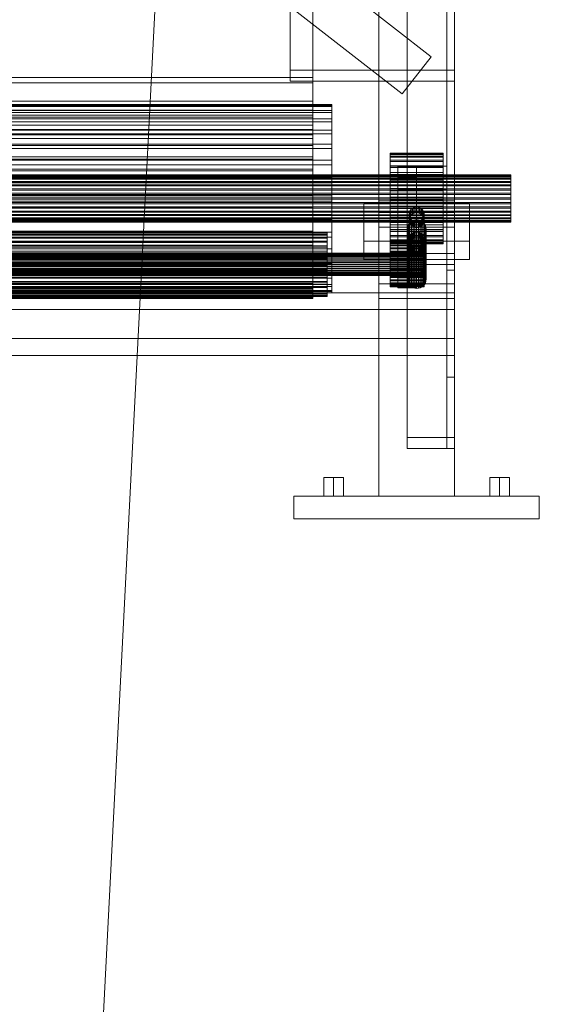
# Model space of a CAD drawing. Header units: millimetres. Extents: x -3490 to 61924, y -72580 to 6847.
# Tile 14 of 256: x -2685 to -2406, y -36258 to -35735. Entities that reach past the tile are written whole.
import ezdxf

# ---------------------------------------------------------------- set-up
doc = ezdxf.new("R2010")
doc.units = ezdxf.units.MM
doc.layers.add('COTAS_P', color=1, linetype='Continuous', lineweight=0)
doc.layers.add('frontal_C10', color=7, linetype='Continuous', lineweight=0)
doc.dimstyles.new('R19_100', dxfattribs={"dimtxt": 250, "dimasz": 150, "dimexe": 150, "dimexo": 80, "dimgap": 100, "dimtad": 1, "dimtih": 1, "dimtoh": 1, "dimdsep": 46, "dimcen": 0.09, "dimadec": 0, "dimazin": 0, "dimtfac": 1, "dimtdec": 4, "dimtofl": 0, "dimtmove": 0, "dimatfit": 3, "dimfxl": 1, "dimtolj": 1, "dimtzin": 0, "dimarcsym": 0})

# ---------------------------------------------------------------- blocks, each defined once
blk = doc.blocks.new('DIM_R29_54')
at = {"layer": 'COTAS_P'}
for p, q in [((-2600, -35460), (-2645.93, -36358.83)), ((140, -35600), (94.07, -36498.83)), ((-2645.93, -36358.83), (-2493.82, -36321.54)), ((94.07, -36498.83), (-2645.93, -36358.83)), ((-2645.93, -36358.83), (-2498.42, -36411.42)), ((94.07, -36498.83), (-53.43, -36446.23)), ((94.07, -36498.83), (-58.03, -36536.11))]:
    blk.add_line(p, q, dxfattribs=at)
blk.add_text('2743.57 P', height=250, rotation=177.075, dxfattribs=at).set_placement((-1281.03, -36528.7))

msp = doc.modelspace()

# ---------------------------------------------------------------- linework, layer by layer
at = {"layer": 'frontal_C10'}
for p, q in [((-2530, -35778.326), (-2530, -33708.326)), ((-2530, -33711.251), (-2530, -35781.251)), ((-2530, -35765.692), (-2530, -33726.81)), ((-2530, -33729.735), (-2530, -35768.617)), ((-2542, -33736.403), (-2542, -35761.949)), ((-2459, -35761.949), (-2459, -33736.403)), ((-2542, -35767.799), (-2542, -33742.253)), ((-2459, -33742.253), (-2459, -35767.799)), ((-2480, -33758.091), (-2480, -35859.209)), ((-2455, -35859.209), (-2455, -33758.091)), ((-2480, -35865.059), (-2480, -33763.941)), ((-2455, -33763.941), (-2455, -35865.059)), ((-2459, -33766.866), (-2459, -35867.984)), ((-2455, -35867.984), (-2455, -33766.866)), ((-2530, -35878.749), (-2530, -33808.749)), ((-2530, -33811.674), (-2530, -35881.674)), ((-2480, -33855.589), (-2480, -35956.707)), ((-2455, -35956.707), (-2455, -33855.589)), ((-2480, -35962.557), (-2480, -33861.439)), ((-2459, -35962.557), (-2459, -33861.439)), ((-2455, -33861.439), (-2455, -35962.557)), ((-2495, -34016.915), (-2495, -35988)), ((-2455, -35988), (-2455, -34016.915)), ((-2495, -35988), (-2495, -34026.034)), ((-2455, -35988), (-2455, -34026.034)), ((-2495, -34742.176), (-2495, -35988)), ((-2455, -35988), (-2455, -34742.176)), ((-2495, -35988), (-2495, -34751.295)), ((-2455, -35988), (-2455, -34751.295)), ((-2495, -35320.08), (-2495, -35988)), ((-2455, -35988), (-2455, -35320.08)), ((-2495, -35988), (-2495, -35329.199)), ((-2455, -35988), (-2455, -35329.199)), ((-2467.309, -35754.786), (-2877.309, -35434.786)), ((-2482.691, -35774.494), (-2892.691, -35454.494)), ((-2480, -35495.668), (-2480, -35761.949)), ((-2459, -35495.668), (-2459, -35761.949)), ((-2455, -35761.949), (-2455, -35495.668)), ((-2480, -35767.799), (-2480, -35501.518)), ((-2455, -35501.518), (-2455, -35767.799)), ((-2459, -35924.771), (-2459, -35658.491)), ((-2455, -35658.491), (-2455, -35924.771)), ((-2467.309, -35754.786), (-2482.691, -35774.494)), ((-2542, -35761.949), (-2459, -35761.949)), ((-2542, -35767.799), (-2542, -35761.949)), ((-2480, -35761.949), (-2455, -35761.949)), ((-2480, -35767.799), (-2480, -35761.949)), ((-2459, -35761.949), (-2455, -35761.949)), ((-2459, -35924.771), (-2459, -35761.949)), ((-2459, -35761.949), (-2459, -35767.799)), ((-2455, -35761.949), (-2455, -35924.771)), ((-2455, -35761.949), (-2455, -35767.799)), ((-2830, -35765.692), (-2530, -35765.692)), ((-2530, -35768.617), (-2830, -35768.617)), ((-2459, -35767.799), (-2542, -35767.799)), ((-2530, -35765.692), (-2530, -35768.617)), ((-2455, -35767.799), (-2480, -35767.799)), ((-2520, -35780.019), (-2840, -35780.019)), ((-2520, -35780.709), (-2840, -35780.709)), ((-2830, -35778.326), (-2530, -35778.326)), ((-2530, -35780.306), (-2830, -35780.306)), ((-2530, -35778.326), (-2530, -35781.251)), ((-2530, -35780.306), (-2530, -35778.326)), ((-2530, -35783.118), (-2530, -35780.306)), ((-2530, -35783.136), (-2530, -35780.306)), ((-2520, -35781.251), (-2520, -35780.019)), ((-2520, -35780.019), (-2520, -35780.709)), ((-2520, -35780.709), (-2520, -35783.292)), ((-2520, -35781.251), (-2840, -35781.251)), ((-2520, -35783.292), (-2840, -35783.292)), ((-2520, -35784.356), (-2840, -35784.356)), ((-2530, -35781.251), (-2830, -35781.251)), ((-2830, -35783.118), (-2530, -35783.118)), ((-2530, -35783.136), (-2830, -35783.136)), ((-2830, -35785.788), (-2530, -35785.788)), ((-2530, -35781.251), (-2530, -35783.118)), ((-2530, -35783.118), (-2530, -35785.788)), ((-2530, -35785.788), (-2530, -35783.136)), ((-2530, -35786.767), (-2530, -35783.136)), ((-2530, -35785.788), (-2530, -35789.215)), ((-2520, -35784.356), (-2520, -35781.251)), ((-2520, -35783.292), (-2520, -35787.671)), ((-2520, -35789.215), (-2520, -35784.356)), ((-2520, -35787.671), (-2840, -35787.671)), ((-2520, -35789.215), (-2840, -35789.215)), ((-2530, -35786.767), (-2830, -35786.767)), ((-2830, -35789.215), (-2530, -35789.215)), ((-2530, -35791.139), (-2830, -35791.139)), ((-2530, -35789.215), (-2530, -35786.767)), ((-2530, -35791.139), (-2530, -35786.767)), ((-2530, -35789.215), (-2530, -35793.339)), ((-2530, -35793.339), (-2530, -35791.139)), ((-2530, -35796.176), (-2530, -35791.139)), ((-2520, -35787.671), (-2520, -35793.676)), ((-2520, -35795.641), (-2520, -35789.215)), ((-2520, -35793.676), (-2840, -35793.676)), ((-2520, -35795.641), (-2840, -35795.641)), ((-2830, -35793.339), (-2530, -35793.339)), ((-2530, -35796.176), (-2830, -35796.176)), ((-2530, -35793.339), (-2530, -35798.09)), ((-2530, -35798.09), (-2530, -35796.176)), ((-2530, -35801.791), (-2530, -35796.176)), ((-2520, -35793.676), (-2520, -35801.077)), ((-2520, -35803.388), (-2520, -35795.641)), ((-2520, -35801.077), (-2840, -35801.077)), ((-2830, -35798.09), (-2530, -35798.09)), ((-2530, -35801.791), (-2830, -35801.791)), ((-2530, -35798.09), (-2530, -35803.388)), ((-2530, -35803.388), (-2530, -35801.791)), ((-2530, -35807.889), (-2530, -35801.791)), ((-2520, -35801.077), (-2520, -35809.589)), ((-2520, -35803.388), (-2840, -35803.388)), ((-2830, -35803.388), (-2530, -35803.388)), ((-2530, -35803.388), (-2530, -35809.14)), ((-2520, -35812.157), (-2520, -35803.388)), ((-2489, -35806.34), (-2489, -35806.009)), ((-2489, -35806.009), (-2489, -35806.6)), ((-2461, -35806.009), (-2489, -35806.009)), ((-2489, -35807.58), (-2489, -35806.34)), ((-2461, -35806.34), (-2489, -35806.34)), ((-2489, -35806.6), (-2489, -35808.091)), ((-2461, -35806.6), (-2489, -35806.6)), ((-2461, -35806.6), (-2461, -35806.009)), ((-2461, -35806.009), (-2461, -35806.34)), ((-2461, -35806.34), (-2461, -35807.58)), ((-2461, -35808.091), (-2461, -35806.6)), ((-2520, -35809.589), (-2840, -35809.589)), ((-2520, -35812.157), (-2840, -35812.157)), ((-2530, -35807.889), (-2830, -35807.889)), ((-2830, -35809.14), (-2530, -35809.14)), ((-2530, -35809.14), (-2530, -35807.889)), ((-2530, -35814.365), (-2530, -35807.889)), ((-2530, -35809.14), (-2530, -35815.25)), ((-2520, -35809.589), (-2520, -35818.886)), ((-2520, -35821.612), (-2520, -35812.157)), ((-2489, -35809.682), (-2489, -35807.58)), ((-2461, -35807.58), (-2489, -35807.58)), ((-2489, -35808.091), (-2489, -35810.423)), ((-2461, -35808.091), (-2489, -35808.091)), ((-2489, -35812.564), (-2489, -35809.682)), ((-2461, -35809.682), (-2489, -35809.682)), ((-2489, -35810.423), (-2489, -35813.508)), ((-2461, -35810.423), (-2489, -35810.423)), ((-2461, -35807.58), (-2461, -35809.682)), ((-2461, -35810.423), (-2461, -35808.091)), ((-2461, -35809.682), (-2461, -35812.564)), ((-2461, -35813.508), (-2461, -35810.423)), ((-2425, -35817.505), (-2935, -35817.505)), ((-2425, -35817.677), (-2935, -35817.677)), ((-2530, -35814.365), (-2830, -35814.365)), ((-2830, -35815.25), (-2530, -35815.25)), ((-2530, -35815.25), (-2530, -35814.365)), ((-2530, -35821.109), (-2530, -35814.365)), ((-2530, -35815.25), (-2530, -35821.612)), ((-2489, -35816.117), (-2489, -35812.564)), ((-2461, -35812.564), (-2489, -35812.564)), ((-2461, -35813.324), (-2489, -35813.324)), ((-2489, -35813.324), (-2489, -35821.326)), ((-2489, -35838.674), (-2489, -35813.324)), ((-2489, -35813.508), (-2489, -35817.226)), ((-2461, -35813.508), (-2489, -35813.508)), ((-2489, -35820.203), (-2489, -35816.117)), ((-2461, -35816.117), (-2489, -35816.117)), ((-2489, -35817.226), (-2489, -35821.435)), ((-2461, -35817.226), (-2489, -35817.226)), ((-2459, -35812.825), (-2485, -35812.825)), ((-2485, -35812.825), (-2485, -35819.493)), ((-2485, -35818.675), (-2485, -35812.825)), ((-2475, -35813.492), (-2485, -35813.492)), ((-2485, -35813.492), (-2485, -35818.826)), ((-2485, -35871.991), (-2485, -35813.492)), ((-2475, -35818.826), (-2475, -35813.492)), ((-2475, -35871.991), (-2475, -35813.492)), ((-2461, -35812.564), (-2461, -35816.117)), ((-2461, -35821.326), (-2461, -35813.324)), ((-2461, -35838.674), (-2461, -35813.324)), ((-2461, -35817.226), (-2461, -35813.508)), ((-2461, -35816.117), (-2461, -35820.203)), ((-2461, -35821.435), (-2461, -35817.226)), ((-2459, -35819.493), (-2459, -35812.825)), ((-2459, -35818.675), (-2459, -35812.825)), ((-2425, -35817.813), (-2425, -35817.505)), ((-2425, -35817.505), (-2425, -35817.677)), ((-2425, -35817.677), (-2425, -35818.323)), ((-2425, -35817.813), (-2935, -35817.813)), ((-2425, -35818.323), (-2935, -35818.323)), ((-2425, -35818.589), (-2935, -35818.589)), ((-2425, -35819.418), (-2935, -35819.418)), ((-2425, -35819.804), (-2935, -35819.804)), ((-2425, -35820.919), (-2935, -35820.919)), ((-2425, -35821.41), (-2935, -35821.41)), ((-2425, -35822.769), (-2935, -35822.769)), ((-2840, -35818.886), (-2520, -35818.886)), ((-2520, -35821.612), (-2840, -35821.612)), ((-2530, -35821.109), (-2830, -35821.109)), ((-2830, -35821.612), (-2530, -35821.612)), ((-2530, -35821.612), (-2530, -35821.109)), ((-2530, -35828.005), (-2530, -35821.109)), ((-2530, -35821.612), (-2530, -35828.118)), ((-2520, -35818.886), (-2520, -35828.611)), ((-2520, -35831.389), (-2520, -35821.612)), ((-2489, -35824.666), (-2489, -35820.203)), ((-2461, -35820.203), (-2489, -35820.203)), ((-2489, -35821.326), (-2461, -35821.326)), ((-2489, -35846.676), (-2489, -35821.326)), ((-2489, -35821.435), (-2489, -35825.974)), ((-2461, -35821.435), (-2489, -35821.435)), ((-2485, -35825.343), (-2485, -35818.675)), ((-2485, -35818.675), (-2459, -35818.675)), ((-2485, -35818.826), (-2475, -35818.826)), ((-2485, -35877.325), (-2485, -35818.826)), ((-2485, -35819.493), (-2459, -35819.493)), ((-2485, -35825.343), (-2485, -35819.493)), ((-2475, -35818.826), (-2475, -35877.325)), ((-2461, -35820.203), (-2461, -35824.666)), ((-2461, -35821.326), (-2461, -35846.676)), ((-2461, -35825.974), (-2461, -35821.435)), ((-2459, -35818.675), (-2459, -35825.343)), ((-2459, -35819.493), (-2459, -35825.343)), ((-2425, -35818.589), (-2425, -35817.813)), ((-2425, -35818.323), (-2425, -35819.418)), ((-2425, -35819.804), (-2425, -35818.589)), ((-2425, -35819.418), (-2425, -35820.919)), ((-2425, -35821.41), (-2425, -35819.804)), ((-2425, -35820.919), (-2425, -35822.769)), ((-2425, -35823.347), (-2425, -35821.41)), ((-2425, -35822.769), (-2425, -35824.897)), ((-2425, -35823.347), (-2935, -35823.347)), ((-2425, -35824.897), (-2935, -35824.897)), ((-2425, -35825.539), (-2935, -35825.539)), ((-2935, -35827.222), (-2425, -35827.222)), ((-2425, -35827.903), (-2935, -35827.903)), ((-2530, -35828.005), (-2830, -35828.005)), ((-2830, -35828.118), (-2530, -35828.118)), ((-2530, -35828.118), (-2530, -35828.005)), ((-2530, -35834.935), (-2530, -35828.005)), ((-2530, -35828.118), (-2530, -35834.655)), ((-2489, -35829.333), (-2489, -35824.666)), ((-2489, -35824.666), (-2461, -35824.666)), ((-2489, -35825.974), (-2489, -35830.667)), ((-2461, -35825.974), (-2489, -35825.974)), ((-2459, -35825.343), (-2485, -35825.343)), ((-2461, -35824.666), (-2461, -35829.333)), ((-2461, -35830.667), (-2461, -35825.974)), ((-2425, -35825.539), (-2425, -35823.347)), ((-2425, -35824.897), (-2425, -35827.222)), ((-2425, -35827.903), (-2425, -35825.539)), ((-2425, -35827.222), (-2425, -35829.653)), ((-2425, -35830.347), (-2425, -35827.903)), ((-2425, -35829.653), (-2935, -35829.653)), ((-2425, -35830.347), (-2935, -35830.347)), ((-2425, -35832.097), (-2935, -35832.097)), ((-2425, -35832.778), (-2935, -35832.778)), ((-2520, -35828.611), (-2840, -35828.611)), ((-2520, -35831.389), (-2840, -35831.389)), ((-2520, -35828.611), (-2520, -35838.388)), ((-2520, -35841.114), (-2520, -35831.389)), ((-2447, -35832.673), (-2503, -35832.673)), ((-2503, -35832.673), (-2503, -35852.677)), ((-2503, -35842.422), (-2503, -35832.673)), ((-2495, -35831.303), (-2495, -35840.422)), ((-2455, -35831.303), (-2495, -35831.303)), ((-2495, -35831.303), (-2495, -35988)), ((-2489, -35834.026), (-2489, -35829.333)), ((-2461, -35829.333), (-2489, -35829.333)), ((-2489, -35830.667), (-2489, -35835.334)), ((-2461, -35830.667), (-2489, -35830.667)), ((-2461, -35829.333), (-2461, -35834.026)), ((-2461, -35835.334), (-2461, -35830.667)), ((-2455, -35840.422), (-2455, -35831.303)), ((-2455, -35988), (-2455, -35831.303)), ((-2447, -35852.677), (-2447, -35832.673)), ((-2447, -35842.422), (-2447, -35832.673)), ((-2425, -35829.653), (-2425, -35832.097)), ((-2425, -35832.778), (-2425, -35830.347)), ((-2425, -35832.097), (-2425, -35834.461)), ((-2425, -35835.103), (-2425, -35832.778)), ((-2425, -35834.461), (-2935, -35834.461)), ((-2425, -35835.103), (-2935, -35835.103)), ((-2425, -35836.653), (-2935, -35836.653)), ((-2425, -35837.231), (-2935, -35837.231)), ((-2425, -35838.59), (-2935, -35838.59)), ((-2520, -35838.388), (-2840, -35838.388)), ((-2830, -35834.655), (-2530, -35834.655)), ((-2530, -35834.935), (-2830, -35834.935)), ((-2530, -35834.655), (-2530, -35834.935)), ((-2530, -35834.655), (-2530, -35841.114)), ((-2530, -35841.78), (-2530, -35834.935)), ((-2520, -35838.388), (-2520, -35847.843)), ((-2455, -35837.432), (-2495, -35837.432)), ((-2495, -35837.432), (-2495, -35875.218)), ((-2495, -35845.231), (-2495, -35837.432)), ((-2489, -35838.565), (-2489, -35834.026)), ((-2461, -35834.026), (-2489, -35834.026)), ((-2489, -35835.334), (-2489, -35839.797)), ((-2461, -35835.334), (-2489, -35835.334)), ((-2489, -35842.774), (-2489, -35838.565)), ((-2461, -35838.565), (-2489, -35838.565)), ((-2479, -35838.351), (-2478.923, -35837.59)), ((-2478.923, -35839.112), (-2479, -35838.351)), ((-2479, -35838.351), (-2479, -35841.463)), ((-2478.923, -35837.59), (-2478.696, -35836.858)), ((-2478.923, -35840.702), (-2478.923, -35837.59)), ((-2478.696, -35836.858), (-2478.326, -35836.184)), ((-2478.696, -35839.97), (-2478.696, -35836.858)), ((-2478.326, -35836.184), (-2477.828, -35835.593)), ((-2478.326, -35839.296), (-2478.326, -35836.184)), ((-2477.828, -35835.593), (-2477.222, -35835.108)), ((-2477.828, -35838.705), (-2477.828, -35835.593)), ((-2477.222, -35838.22), (-2477.828, -35838.705)), ((-2477.222, -35835.108), (-2476.531, -35834.748)), ((-2477.222, -35838.22), (-2477.222, -35835.108)), ((-2476.531, -35837.859), (-2477.222, -35838.22)), ((-2476.531, -35834.748), (-2475.78, -35834.526)), ((-2476.531, -35837.859), (-2476.531, -35834.748)), ((-2475.78, -35837.638), (-2476.531, -35837.859)), ((-2475.78, -35834.526), (-2475, -35834.451)), ((-2475.78, -35837.638), (-2475.78, -35834.526)), ((-2475, -35837.563), (-2475.78, -35837.638)), ((-2475, -35834.451), (-2474.22, -35834.526)), ((-2475, -35837.563), (-2475, -35834.451)), ((-2474.22, -35837.638), (-2475, -35837.563)), ((-2474.22, -35834.526), (-2473.469, -35834.748)), ((-2474.22, -35837.638), (-2474.22, -35834.526)), ((-2473.469, -35837.859), (-2474.22, -35837.638)), ((-2473.469, -35834.748), (-2472.778, -35835.108)), ((-2473.469, -35837.859), (-2473.469, -35834.748)), ((-2472.778, -35838.22), (-2473.469, -35837.859)), ((-2472.778, -35835.108), (-2472.172, -35835.593)), ((-2472.778, -35838.22), (-2472.778, -35835.108)), ((-2472.172, -35838.705), (-2472.778, -35838.22)), ((-2472.172, -35835.593), (-2471.674, -35836.184)), ((-2472.172, -35838.705), (-2472.172, -35835.593)), ((-2471.674, -35836.184), (-2471.304, -35836.858)), ((-2471.674, -35839.296), (-2471.674, -35836.184)), ((-2471.304, -35836.858), (-2471.077, -35837.59)), ((-2471.304, -35839.97), (-2471.304, -35836.858)), ((-2471.077, -35837.59), (-2471, -35838.351)), ((-2471.077, -35840.702), (-2471.077, -35837.59)), ((-2471, -35838.351), (-2471.077, -35839.112)), ((-2471, -35841.463), (-2471, -35838.351)), ((-2461, -35834.026), (-2461, -35838.565)), ((-2461, -35839.797), (-2461, -35835.334)), ((-2461, -35838.565), (-2461, -35842.774)), ((-2455, -35875.218), (-2455, -35837.432)), ((-2455, -35845.231), (-2455, -35837.432)), ((-2425, -35834.461), (-2425, -35836.653)), ((-2425, -35837.231), (-2425, -35835.103)), ((-2425, -35836.653), (-2425, -35838.59)), ((-2425, -35839.081), (-2425, -35837.231)), ((-2425, -35838.59), (-2425, -35840.196)), ((-2425, -35839.081), (-2935, -35839.081)), ((-2425, -35840.196), (-2935, -35840.196)), ((-2425, -35840.582), (-2935, -35840.582)), ((-2425, -35841.411), (-2935, -35841.411)), ((-2425, -35841.677), (-2935, -35841.677)), ((-2425, -35842.187), (-2935, -35842.187)), ((-2425, -35842.323), (-2935, -35842.323)), ((-2425, -35842.495), (-2935, -35842.495)), ((-2520, -35841.114), (-2840, -35841.114)), ((-2830, -35841.114), (-2530, -35841.114)), ((-2530, -35841.78), (-2830, -35841.78)), ((-2530, -35841.114), (-2530, -35841.78)), ((-2530, -35841.114), (-2530, -35847.382)), ((-2530, -35848.424), (-2530, -35841.78)), ((-2520, -35850.411), (-2520, -35841.114)), ((-2503, -35862.427), (-2503, -35842.422)), ((-2503, -35842.422), (-2447, -35842.422)), ((-2495, -35840.422), (-2455, -35840.422)), ((-2495, -35988), (-2495, -35840.422)), ((-2489, -35846.676), (-2489, -35838.674)), ((-2489, -35838.674), (-2461, -35838.674)), ((-2489, -35839.797), (-2489, -35843.883)), ((-2461, -35839.797), (-2489, -35839.797)), ((-2489, -35846.492), (-2489, -35842.774)), ((-2461, -35842.774), (-2489, -35842.774)), ((-2479.619, -35844.3), (-2479.157, -35843.457)), ((-2479.157, -35843.457), (-2478.536, -35842.719)), ((-2479.157, -35870.13), (-2479.157, -35843.457)), ((-2478.923, -35840.702), (-2479, -35841.463)), ((-2479, -35841.463), (-2478.923, -35842.223)), ((-2478.696, -35839.843), (-2478.923, -35839.112)), ((-2478.923, -35842.223), (-2478.923, -35839.112)), ((-2478.696, -35839.97), (-2478.923, -35840.702)), ((-2478.923, -35842.223), (-2478.696, -35842.955)), ((-2478.326, -35839.296), (-2478.696, -35839.97)), ((-2478.326, -35840.517), (-2478.696, -35839.843)), ((-2478.696, -35842.955), (-2478.696, -35839.843)), ((-2478.696, -35842.955), (-2478.326, -35843.629)), ((-2478.536, -35842.719), (-2477.778, -35842.112)), ((-2478.536, -35869.391), (-2478.536, -35842.719)), ((-2477.828, -35838.705), (-2478.326, -35839.296)), ((-2477.828, -35841.108), (-2478.326, -35840.517)), ((-2478.326, -35843.629), (-2478.326, -35840.517)), ((-2478.326, -35843.629), (-2477.828, -35844.22)), ((-2477.222, -35841.593), (-2477.828, -35841.108)), ((-2477.828, -35844.22), (-2477.828, -35841.108)), ((-2477.778, -35842.112), (-2476.913, -35841.662)), ((-2477.778, -35868.785), (-2477.778, -35842.112)), ((-2476.531, -35841.954), (-2477.222, -35841.593)), ((-2477.222, -35844.705), (-2477.222, -35841.593)), ((-2476.913, -35841.662), (-2475.975, -35841.384)), ((-2476.913, -35868.334), (-2476.913, -35841.662)), ((-2475.78, -35842.176), (-2476.531, -35841.954)), ((-2476.531, -35845.066), (-2476.531, -35841.954)), ((-2475.975, -35841.384), (-2475, -35841.291)), ((-2475.975, -35868.057), (-2475.975, -35841.384)), ((-2475, -35842.251), (-2475.78, -35842.176)), ((-2475.78, -35845.288), (-2475.78, -35842.176)), ((-2475, -35841.291), (-2474.025, -35841.384)), ((-2475, -35867.963), (-2475, -35841.291)), ((-2474.22, -35842.176), (-2475, -35842.251)), ((-2475, -35845.362), (-2475, -35842.251)), ((-2473.469, -35841.954), (-2474.22, -35842.176)), ((-2474.22, -35845.288), (-2474.22, -35842.176)), ((-2474.025, -35841.384), (-2473.087, -35841.662)), ((-2474.025, -35868.057), (-2474.025, -35841.384)), ((-2472.778, -35841.593), (-2473.469, -35841.954)), ((-2473.469, -35845.066), (-2473.469, -35841.954)), ((-2473.087, -35841.662), (-2472.222, -35842.112)), ((-2473.087, -35868.334), (-2473.087, -35841.662)), ((-2472.172, -35841.108), (-2472.778, -35841.593)), ((-2472.778, -35844.705), (-2472.778, -35841.593)), ((-2472.222, -35842.112), (-2471.464, -35842.719)), ((-2472.222, -35868.785), (-2472.222, -35842.112)), ((-2471.674, -35839.296), (-2472.172, -35838.705)), ((-2471.674, -35840.517), (-2472.172, -35841.108)), ((-2472.172, -35844.22), (-2472.172, -35841.108)), ((-2472.172, -35844.22), (-2471.674, -35843.629)), ((-2471.304, -35839.97), (-2471.674, -35839.296)), ((-2471.304, -35839.843), (-2471.674, -35840.517)), ((-2471.674, -35843.629), (-2471.674, -35840.517)), ((-2471.674, -35843.629), (-2471.304, -35842.955)), ((-2471.464, -35842.719), (-2470.843, -35843.457)), ((-2471.464, -35869.391), (-2471.464, -35842.719)), ((-2471.077, -35839.112), (-2471.304, -35839.843)), ((-2471.304, -35842.955), (-2471.304, -35839.843)), ((-2471.077, -35840.702), (-2471.304, -35839.97)), ((-2471.304, -35842.955), (-2471.077, -35842.223)), ((-2471.077, -35842.223), (-2471.077, -35839.112)), ((-2471, -35841.463), (-2471.077, -35840.702)), ((-2471.077, -35842.223), (-2471, -35841.463)), ((-2470.843, -35843.457), (-2470.381, -35844.3)), ((-2470.843, -35870.13), (-2470.843, -35843.457)), ((-2461, -35838.674), (-2461, -35846.676)), ((-2461, -35843.883), (-2461, -35839.797)), ((-2461, -35842.774), (-2461, -35846.492)), ((-2455, -35988), (-2455, -35840.422)), ((-2447, -35842.422), (-2447, -35862.427)), ((-2425, -35840.582), (-2425, -35839.081)), ((-2425, -35840.196), (-2425, -35841.411)), ((-2425, -35841.677), (-2425, -35840.582)), ((-2425, -35841.411), (-2425, -35842.187)), ((-2425, -35842.323), (-2425, -35841.677)), ((-2425, -35842.187), (-2425, -35842.495)), ((-2425, -35842.495), (-2425, -35842.323)), ((-2520, -35847.843), (-2840, -35847.843)), ((-2522.5, -35847.915), (-2837.5, -35847.915)), ((-2522.5, -35848.149), (-2837.5, -35848.149)), ((-2522.5, -35848.334), (-2837.5, -35848.334)), ((-2522.5, -35849.028), (-2837.5, -35849.028)), ((-2830, -35847.382), (-2530, -35847.382)), ((-2530, -35848.424), (-2830, -35848.424)), ((-2530, -35847.382), (-2530, -35848.424)), ((-2530, -35847.382), (-2530, -35853.352)), ((-2530, -35854.753), (-2530, -35848.424)), ((-2522.5, -35848.334), (-2522.5, -35847.915)), ((-2522.5, -35847.915), (-2522.5, -35848.149)), ((-2522.5, -35848.149), (-2522.5, -35849.028)), ((-2522.5, -35849.389), (-2522.5, -35848.334)), ((-2522.5, -35849.028), (-2522.5, -35850.516)), ((-2520, -35847.843), (-2520, -35856.612)), ((-2495, -35883.017), (-2495, -35845.231)), ((-2495, -35845.231), (-2455, -35845.231)), ((-2489, -35843.883), (-2489, -35847.436)), ((-2461, -35843.883), (-2489, -35843.883)), ((-2489, -35849.577), (-2489, -35846.492)), ((-2461, -35846.492), (-2489, -35846.492)), ((-2461, -35846.676), (-2489, -35846.676)), ((-2489, -35847.436), (-2489, -35850.318)), ((-2461, -35847.436), (-2489, -35847.436)), ((-2480, -35846.166), (-2479.904, -35845.215)), ((-2479.904, -35847.117), (-2480, -35846.166)), ((-2480, -35846.166), (-2480, -35872.838)), ((-2479.904, -35845.215), (-2479.619, -35844.3)), ((-2479.904, -35871.887), (-2479.904, -35845.215)), ((-2479.619, -35848.031), (-2479.904, -35847.117)), ((-2479.904, -35873.789), (-2479.904, -35847.117)), ((-2479.619, -35870.973), (-2479.619, -35844.3)), ((-2479.157, -35848.874), (-2479.619, -35848.031)), ((-2479.619, -35874.704), (-2479.619, -35848.031)), ((-2478.536, -35849.613), (-2479.157, -35848.874)), ((-2479.157, -35875.546), (-2479.157, -35848.874)), ((-2478.326, -35849.52), (-2477.828, -35848.929)), ((-2477.828, -35844.22), (-2477.222, -35844.705)), ((-2477.828, -35848.929), (-2477.222, -35848.444)), ((-2477.828, -35852.041), (-2477.828, -35848.929)), ((-2477.222, -35844.705), (-2476.531, -35845.066)), ((-2477.222, -35848.444), (-2476.531, -35848.084)), ((-2477.222, -35851.556), (-2477.222, -35848.444)), ((-2476.531, -35845.066), (-2475.78, -35845.288)), ((-2476.531, -35848.084), (-2475.78, -35847.862)), ((-2476.531, -35851.196), (-2476.531, -35848.084)), ((-2475.78, -35845.288), (-2475, -35845.362)), ((-2475.78, -35847.862), (-2475, -35847.787)), ((-2475.78, -35850.974), (-2475.78, -35847.862)), ((-2475, -35845.362), (-2474.22, -35845.288)), ((-2475, -35847.787), (-2474.22, -35847.862)), ((-2475, -35850.899), (-2475, -35847.787)), ((-2474.22, -35845.288), (-2473.469, -35845.066)), ((-2474.22, -35847.862), (-2473.469, -35848.084)), ((-2474.22, -35850.974), (-2474.22, -35847.862)), ((-2473.469, -35845.066), (-2472.778, -35844.705)), ((-2473.469, -35848.084), (-2472.778, -35848.444)), ((-2473.469, -35851.196), (-2473.469, -35848.084)), ((-2472.778, -35844.705), (-2472.172, -35844.22)), ((-2472.778, -35848.444), (-2472.172, -35848.929)), ((-2472.778, -35851.556), (-2472.778, -35848.444)), ((-2472.172, -35848.929), (-2471.674, -35849.52)), ((-2472.172, -35852.041), (-2472.172, -35848.929)), ((-2470.843, -35848.874), (-2471.464, -35849.613)), ((-2470.381, -35848.031), (-2470.843, -35848.874)), ((-2470.843, -35875.546), (-2470.843, -35848.874)), ((-2470.381, -35844.3), (-2470.096, -35845.215)), ((-2470.381, -35870.973), (-2470.381, -35844.3)), ((-2470.096, -35847.117), (-2470.381, -35848.031)), ((-2470.381, -35874.704), (-2470.381, -35848.031)), ((-2470.096, -35845.215), (-2470, -35846.166)), ((-2470.096, -35871.887), (-2470.096, -35845.215)), ((-2470, -35846.166), (-2470.096, -35847.117)), ((-2470.096, -35873.789), (-2470.096, -35847.117)), ((-2470, -35872.838), (-2470, -35846.166)), ((-2461, -35847.436), (-2461, -35843.883)), ((-2461, -35846.492), (-2461, -35849.577)), ((-2461, -35850.318), (-2461, -35847.436)), ((-2455, -35845.231), (-2455, -35883.017)), ((-2520, -35850.411), (-2840, -35850.411)), ((-2522.5, -35849.389), (-2837.5, -35849.389)), ((-2522.5, -35850.516), (-2837.5, -35850.516)), ((-2522.5, -35851.041), (-2837.5, -35851.041)), ((-2522.5, -35852.558), (-2837.5, -35852.558)), ((-2522.5, -35853.226), (-2837.5, -35853.226)), ((-2830, -35853.352), (-2530, -35853.352)), ((-2530, -35853.352), (-2530, -35854.753)), ((-2530, -35853.352), (-2530, -35858.923)), ((-2522.5, -35851.041), (-2522.5, -35849.389)), ((-2522.5, -35850.516), (-2522.5, -35852.558)), ((-2522.5, -35853.226), (-2522.5, -35851.041)), ((-2522.5, -35852.558), (-2522.5, -35855.074)), ((-2522.5, -35855.86), (-2522.5, -35853.226)), ((-2520, -35858.923), (-2520, -35850.411)), ((-2503, -35852.677), (-2447, -35852.677)), ((-2503, -35862.427), (-2503, -35852.677)), ((-2489, -35851.909), (-2489, -35849.577)), ((-2461, -35849.577), (-2489, -35849.577)), ((-2489, -35850.318), (-2489, -35852.42)), ((-2461, -35850.318), (-2489, -35850.318)), ((-2489, -35853.4), (-2489, -35851.909)), ((-2461, -35851.909), (-2489, -35851.909)), ((-2489, -35852.42), (-2489, -35853.66)), ((-2461, -35852.42), (-2489, -35852.42)), ((-2489, -35853.078), (-2489, -35852.913)), ((-2489, -35852.913), (-2489, -35853.209)), ((-2471, -35852.913), (-2489, -35852.913)), ((-2489, -35853.698), (-2489, -35853.078)), ((-2471, -35853.078), (-2489, -35853.078)), ((-2489, -35853.209), (-2489, -35853.954)), ((-2471, -35853.209), (-2489, -35853.209)), ((-2489, -35853.991), (-2489, -35853.4)), ((-2461, -35853.4), (-2489, -35853.4)), ((-2489, -35853.66), (-2489, -35853.991)), ((-2461, -35853.66), (-2489, -35853.66)), ((-2489, -35854.749), (-2489, -35853.698)), ((-2471, -35853.698), (-2489, -35853.698)), ((-2489, -35853.954), (-2489, -35855.12)), ((-2471, -35853.954), (-2489, -35853.954)), ((-2461, -35853.991), (-2489, -35853.991)), ((-2479, -35851.687), (-2478.923, -35850.926)), ((-2478.923, -35852.448), (-2479, -35851.687)), ((-2479, -35851.687), (-2479, -35854.799)), ((-2478.923, -35854.038), (-2479, -35854.799)), ((-2478.923, -35850.926), (-2478.696, -35850.195)), ((-2478.923, -35854.038), (-2478.923, -35850.926)), ((-2478.696, -35853.179), (-2478.923, -35852.448)), ((-2478.923, -35855.56), (-2478.923, -35852.448)), ((-2478.696, -35853.306), (-2478.923, -35854.038)), ((-2478.696, -35850.195), (-2478.326, -35849.52)), ((-2478.696, -35853.306), (-2478.696, -35850.195)), ((-2478.326, -35852.632), (-2478.696, -35853.306)), ((-2478.326, -35853.854), (-2478.696, -35853.179)), ((-2478.696, -35856.291), (-2478.696, -35853.179)), ((-2477.778, -35850.219), (-2478.536, -35849.613)), ((-2478.536, -35876.285), (-2478.536, -35849.613)), ((-2478.326, -35852.632), (-2478.326, -35849.52)), ((-2477.828, -35852.041), (-2478.326, -35852.632)), ((-2477.828, -35854.445), (-2478.326, -35853.854)), ((-2478.326, -35856.965), (-2478.326, -35853.854)), ((-2477.222, -35851.556), (-2477.828, -35852.041)), ((-2476.913, -35850.669), (-2477.778, -35850.219)), ((-2477.778, -35876.891), (-2477.778, -35850.219)), ((-2476.531, -35851.196), (-2477.222, -35851.556)), ((-2475.975, -35850.947), (-2476.913, -35850.669)), ((-2476.913, -35877.342), (-2476.913, -35850.669)), ((-2475.78, -35850.974), (-2476.531, -35851.196)), ((-2475, -35851.041), (-2475.975, -35850.947)), ((-2475.975, -35877.619), (-2475.975, -35850.947)), ((-2475, -35850.899), (-2475.78, -35850.974)), ((-2474.22, -35850.974), (-2475, -35850.899)), ((-2474.025, -35850.947), (-2475, -35851.041)), ((-2475, -35877.713), (-2475, -35851.041)), ((-2473.469, -35851.196), (-2474.22, -35850.974)), ((-2473.087, -35850.669), (-2474.025, -35850.947)), ((-2474.025, -35877.619), (-2474.025, -35850.947)), ((-2472.778, -35851.556), (-2473.469, -35851.196)), ((-2472.222, -35850.219), (-2473.087, -35850.669)), ((-2473.087, -35877.342), (-2473.087, -35850.669)), ((-2472.172, -35852.041), (-2472.778, -35851.556)), ((-2471.464, -35849.613), (-2472.222, -35850.219)), ((-2472.222, -35876.891), (-2472.222, -35850.219)), ((-2471.674, -35852.632), (-2472.172, -35852.041)), ((-2471.674, -35853.854), (-2472.172, -35854.445)), ((-2471.674, -35849.52), (-2471.304, -35850.195)), ((-2471.674, -35852.632), (-2471.674, -35849.52)), ((-2471.304, -35853.306), (-2471.674, -35852.632)), ((-2471.304, -35853.179), (-2471.674, -35853.854)), ((-2471.674, -35856.965), (-2471.674, -35853.854)), ((-2471.464, -35876.285), (-2471.464, -35849.613)), ((-2471.304, -35850.195), (-2471.077, -35850.926)), ((-2471.304, -35853.306), (-2471.304, -35850.195)), ((-2471.077, -35852.448), (-2471.304, -35853.179)), ((-2471.304, -35856.291), (-2471.304, -35853.179)), ((-2471.077, -35854.038), (-2471.304, -35853.306)), ((-2471.077, -35850.926), (-2471, -35851.687)), ((-2471.077, -35854.038), (-2471.077, -35850.926)), ((-2471, -35851.687), (-2471.077, -35852.448)), ((-2471.077, -35855.56), (-2471.077, -35852.448)), ((-2471, -35854.799), (-2471.077, -35854.038)), ((-2471, -35854.799), (-2471, -35851.687)), ((-2471, -35853.209), (-2471, -35852.913)), ((-2471, -35852.913), (-2471, -35853.078)), ((-2471, -35853.078), (-2471, -35853.698)), ((-2471, -35853.954), (-2471, -35853.209)), ((-2471, -35853.698), (-2471, -35854.749)), ((-2471, -35855.12), (-2471, -35853.954)), ((-2461, -35849.577), (-2461, -35851.909)), ((-2461, -35852.42), (-2461, -35850.318)), ((-2461, -35851.909), (-2461, -35853.4)), ((-2461, -35853.66), (-2461, -35852.42)), ((-2461, -35853.4), (-2461, -35853.991)), ((-2461, -35853.991), (-2461, -35853.66)), ((-2447, -35852.677), (-2447, -35862.427)), ((-2470, -35858.911), (-2890, -35858.911)), ((-2470, -35858.993), (-2890, -35858.993)), ((-2470, -35859.058), (-2890, -35859.058)), ((-2470, -35859.303), (-2890, -35859.303)), ((-2470, -35859.431), (-2890, -35859.431)), ((-2520, -35856.612), (-2840, -35856.612)), ((-2520, -35858.923), (-2840, -35858.923)), ((-2522.5, -35855.074), (-2837.5, -35855.074)), ((-2522.5, -35855.86), (-2837.5, -35855.86)), ((-2522.5, -35857.969), (-2837.5, -35857.969)), ((-2522.5, -35858.842), (-2837.5, -35858.842)), ((-2530, -35854.753), (-2830, -35854.753)), ((-2830, -35858.923), (-2530, -35858.923)), ((-2530, -35860.658), (-2530, -35854.753)), ((-2530, -35858.923), (-2530, -35860.658)), ((-2530, -35858.923), (-2530, -35863.999)), ((-2522.5, -35855.074), (-2522.5, -35857.969)), ((-2522.5, -35858.842), (-2522.5, -35855.86)), ((-2522.5, -35857.969), (-2522.5, -35861.13)), ((-2522.5, -35862.056), (-2522.5, -35858.842)), ((-2520, -35856.612), (-2520, -35864.359)), ((-2520, -35866.324), (-2520, -35858.923)), ((-2489, -35856.191), (-2489, -35854.749)), ((-2471, -35854.749), (-2489, -35854.749)), ((-2489, -35855.12), (-2489, -35856.662)), ((-2471, -35855.12), (-2489, -35855.12)), ((-2489, -35857.967), (-2489, -35856.191)), ((-2471, -35856.191), (-2489, -35856.191)), ((-2489, -35856.662), (-2489, -35858.521)), ((-2471, -35856.662), (-2489, -35856.662)), ((-2489, -35860.01), (-2489, -35857.967)), ((-2471, -35857.967), (-2489, -35857.967)), ((-2489, -35858.521), (-2489, -35860.626)), ((-2471, -35858.521), (-2489, -35858.521)), ((-2480, -35859.209), (-2455, -35859.209)), ((-2480, -35865.059), (-2480, -35859.209)), ((-2479, -35854.799), (-2478.923, -35855.56)), ((-2478.923, -35855.56), (-2478.696, -35856.291)), ((-2478.696, -35856.291), (-2478.326, -35856.965)), ((-2478.326, -35856.965), (-2477.828, -35857.556)), ((-2477.222, -35854.93), (-2477.828, -35854.445)), ((-2477.828, -35857.556), (-2477.828, -35854.445)), ((-2477.828, -35857.556), (-2477.222, -35858.041)), ((-2476.531, -35855.29), (-2477.222, -35854.93)), ((-2477.222, -35858.041), (-2477.222, -35854.93)), ((-2477.222, -35858.041), (-2476.531, -35858.402)), ((-2475.78, -35855.512), (-2476.531, -35855.29)), ((-2476.531, -35858.402), (-2476.531, -35855.29)), ((-2476.531, -35858.402), (-2475.78, -35858.624)), ((-2475, -35855.587), (-2475.78, -35855.512)), ((-2475.78, -35858.624), (-2475.78, -35855.512)), ((-2475.78, -35858.624), (-2475, -35858.699)), ((-2474.22, -35855.512), (-2475, -35855.587)), ((-2475, -35858.699), (-2475, -35855.587)), ((-2475, -35858.699), (-2474.22, -35858.624)), ((-2473.469, -35855.29), (-2474.22, -35855.512)), ((-2474.22, -35858.624), (-2474.22, -35855.512)), ((-2474.22, -35858.624), (-2473.469, -35858.402)), ((-2472.778, -35854.93), (-2473.469, -35855.29)), ((-2473.469, -35858.402), (-2473.469, -35855.29)), ((-2473.469, -35858.402), (-2472.778, -35858.041)), ((-2472.172, -35854.445), (-2472.778, -35854.93)), ((-2472.778, -35858.041), (-2472.778, -35854.93)), ((-2472.778, -35858.041), (-2472.172, -35857.556)), ((-2472.172, -35857.556), (-2472.172, -35854.445)), ((-2472.172, -35857.556), (-2471.674, -35856.965)), ((-2471.674, -35856.965), (-2471.304, -35856.291)), ((-2471.304, -35856.291), (-2471.077, -35855.56)), ((-2471.077, -35855.56), (-2471, -35854.799)), ((-2471, -35854.749), (-2471, -35856.191)), ((-2471, -35856.662), (-2471, -35855.12)), ((-2471, -35856.191), (-2471, -35857.967)), ((-2471, -35858.521), (-2471, -35856.662)), ((-2471, -35857.967), (-2471, -35860.01)), ((-2471, -35860.626), (-2471, -35858.521)), ((-2470, -35859.058), (-2470, -35858.911)), ((-2470, -35858.911), (-2470, -35858.993)), ((-2470, -35858.993), (-2470, -35859.303)), ((-2470, -35859.431), (-2470, -35859.058)), ((-2470, -35859.303), (-2470, -35859.829)), ((-2470, -35860.014), (-2470, -35859.431)), ((-2455, -35859.209), (-2455, -35865.059)), ((-2470, -35859.829), (-2890, -35859.829)), ((-2470, -35860.014), (-2890, -35860.014)), ((-2470, -35860.549), (-2890, -35860.549)), ((-2470, -35860.785), (-2890, -35860.785)), ((-2470, -35861.438), (-2890, -35861.438)), ((-2470, -35861.715), (-2890, -35861.715)), ((-2470, -35862.459), (-2890, -35862.459)), ((-2470, -35862.767), (-2890, -35862.767)), ((-2890, -35863.575), (-2470, -35863.575)), ((-2470, -35863.902), (-2890, -35863.902)), ((-2520, -35864.359), (-2840, -35864.359)), ((-2837.5, -35861.13), (-2522.5, -35861.13)), ((-2522.5, -35862.056), (-2837.5, -35862.056)), ((-2522.5, -35864.436), (-2837.5, -35864.436)), ((-2530, -35860.658), (-2830, -35860.658)), ((-2830, -35863.999), (-2530, -35863.999)), ((-2530, -35866.039), (-2530, -35860.658)), ((-2530, -35863.999), (-2530, -35866.039)), ((-2530, -35863.999), (-2530, -35868.494)), ((-2522.5, -35861.13), (-2522.5, -35864.436)), ((-2522.5, -35865.381), (-2522.5, -35862.056)), ((-2522.5, -35864.436), (-2522.5, -35867.76)), ((-2520, -35864.359), (-2520, -35870.785)), ((-2447, -35862.427), (-2503, -35862.427)), ((-2489, -35862.241), (-2489, -35860.01)), ((-2471, -35860.01), (-2489, -35860.01)), ((-2489, -35860.626), (-2489, -35862.895)), ((-2471, -35860.626), (-2489, -35860.626)), ((-2489, -35864.575), (-2489, -35862.241)), ((-2489, -35862.241), (-2471, -35862.241)), ((-2489, -35862.895), (-2489, -35865.242)), ((-2471, -35862.895), (-2489, -35862.895)), ((-2489, -35866.921), (-2489, -35864.575)), ((-2471, -35864.575), (-2489, -35864.575)), ((-2471, -35860.01), (-2471, -35862.241)), ((-2471, -35862.895), (-2471, -35860.626)), ((-2471, -35862.241), (-2471, -35864.575)), ((-2471, -35865.242), (-2471, -35862.895)), ((-2471, -35864.575), (-2471, -35866.921)), ((-2470, -35859.829), (-2470, -35860.549)), ((-2470, -35860.785), (-2470, -35860.014)), ((-2470, -35860.549), (-2470, -35861.438)), ((-2470, -35861.715), (-2470, -35860.785)), ((-2470, -35861.438), (-2470, -35862.459)), ((-2470, -35862.767), (-2470, -35861.715)), ((-2470, -35862.459), (-2470, -35863.575)), ((-2470, -35863.902), (-2470, -35862.767)), ((-2470, -35863.575), (-2470, -35864.742)), ((-2470, -35865.075), (-2470, -35863.902)), ((-2470, -35864.742), (-2890, -35864.742)), ((-2470, -35865.075), (-2890, -35865.075)), ((-2470, -35865.915), (-2890, -35865.915)), ((-2470, -35866.242), (-2890, -35866.242)), ((-2470, -35867.049), (-2890, -35867.049)), ((-2470, -35867.358), (-2890, -35867.358)), ((-2470, -35868.102), (-2890, -35868.102)), ((-2470, -35868.379), (-2890, -35868.379)), ((-2470, -35869.031), (-2890, -35869.031)), ((-2470, -35869.267), (-2890, -35869.267)), ((-2470, -35869.803), (-2890, -35869.803)), ((-2520, -35866.324), (-2840, -35866.324)), ((-2522.5, -35865.381), (-2837.5, -35865.381)), ((-2522.5, -35867.76), (-2837.5, -35867.76)), ((-2522.5, -35868.687), (-2837.5, -35868.687)), ((-2530, -35866.039), (-2830, -35866.039)), ((-2830, -35868.494), (-2530, -35868.494)), ((-2530, -35870.803), (-2530, -35866.039)), ((-2530, -35868.494), (-2530, -35870.803)), ((-2530, -35868.494), (-2530, -35872.329)), ((-2522.5, -35868.687), (-2522.5, -35865.381)), ((-2522.5, -35867.76), (-2522.5, -35870.975)), ((-2522.5, -35871.848), (-2522.5, -35868.687)), ((-2520, -35872.329), (-2520, -35866.324)), ((-2489, -35865.242), (-2489, -35867.576)), ((-2471, -35865.242), (-2489, -35865.242)), ((-2489, -35869.191), (-2489, -35866.921)), ((-2471, -35866.921), (-2489, -35866.921)), ((-2489, -35867.576), (-2489, -35869.807)), ((-2471, -35867.576), (-2489, -35867.576)), ((-2489, -35871.295), (-2489, -35869.191)), ((-2471, -35869.191), (-2489, -35869.191)), ((-2489, -35869.807), (-2489, -35871.85)), ((-2471, -35869.807), (-2489, -35869.807)), ((-2455, -35865.059), (-2480, -35865.059)), ((-2478.536, -35869.391), (-2479.157, -35870.13)), ((-2477.778, -35868.785), (-2478.536, -35869.391)), ((-2476.913, -35868.334), (-2477.778, -35868.785)), ((-2475.975, -35868.057), (-2476.913, -35868.334)), ((-2475, -35867.963), (-2475.975, -35868.057)), ((-2474.025, -35868.057), (-2475, -35867.963)), ((-2473.087, -35868.334), (-2474.025, -35868.057)), ((-2472.222, -35868.785), (-2473.087, -35868.334)), ((-2471.464, -35869.391), (-2472.222, -35868.785)), ((-2470.843, -35870.13), (-2471.464, -35869.391)), ((-2471, -35867.576), (-2471, -35865.242)), ((-2471, -35866.921), (-2471, -35869.191)), ((-2471, -35869.807), (-2471, -35867.576)), ((-2471, -35869.191), (-2471, -35871.295)), ((-2471, -35871.85), (-2471, -35869.807)), ((-2470, -35864.742), (-2470, -35865.915)), ((-2470, -35866.242), (-2470, -35865.075)), ((-2470, -35865.915), (-2470, -35867.049)), ((-2470, -35867.358), (-2470, -35866.242)), ((-2470, -35867.049), (-2470, -35868.102)), ((-2470, -35868.379), (-2470, -35867.358)), ((-2470, -35868.102), (-2470, -35869.031)), ((-2470, -35869.267), (-2470, -35868.379)), ((-2470, -35869.031), (-2470, -35869.803)), ((-2470, -35869.988), (-2470, -35869.267)), ((-2470, -35869.803), (-2470, -35870.386)), ((-2459, -35867.984), (-2455, -35867.984)), ((-2459, -35962.557), (-2459, -35867.984)), ((-2455, -35867.984), (-2455, -35962.557)), ((-2470, -35869.988), (-2890, -35869.988)), ((-2470, -35870.386), (-2890, -35870.386)), ((-2470, -35870.513), (-2890, -35870.513)), ((-2470, -35870.758), (-2890, -35870.758)), ((-2470, -35870.823), (-2890, -35870.823)), ((-2470, -35870.906), (-2890, -35870.906)), ((-2520, -35870.785), (-2840, -35870.785)), ((-2520, -35872.329), (-2840, -35872.329)), ((-2522.5, -35870.975), (-2837.5, -35870.975)), ((-2522.5, -35871.848), (-2837.5, -35871.848)), ((-2522.5, -35873.957), (-2837.5, -35873.957)), ((-2522.5, -35874.742), (-2837.5, -35874.742)), ((-2530, -35870.803), (-2830, -35870.803)), ((-2830, -35872.329), (-2530, -35872.329)), ((-2530, -35874.869), (-2830, -35874.869)), ((-2530, -35874.869), (-2530, -35870.803)), ((-2530, -35872.329), (-2530, -35874.869)), ((-2530, -35872.329), (-2530, -35875.441)), ((-2530, -35878.167), (-2530, -35874.869)), ((-2522.5, -35870.975), (-2522.5, -35873.957)), ((-2522.5, -35874.742), (-2522.5, -35871.848)), ((-2522.5, -35873.957), (-2522.5, -35876.59)), ((-2522.5, -35877.259), (-2522.5, -35874.742)), ((-2520, -35870.785), (-2520, -35875.644)), ((-2520, -35876.708), (-2520, -35872.329)), ((-2489, -35873.155), (-2489, -35871.295)), ((-2471, -35871.295), (-2489, -35871.295)), ((-2489, -35871.85), (-2489, -35873.626)), ((-2471, -35871.85), (-2489, -35871.85)), ((-2489, -35874.697), (-2489, -35873.155)), ((-2471, -35873.155), (-2489, -35873.155)), ((-2489, -35873.626), (-2489, -35875.067)), ((-2471, -35873.626), (-2489, -35873.626)), ((-2489, -35875.863), (-2489, -35874.697)), ((-2471, -35874.697), (-2489, -35874.697)), ((-2489, -35875.067), (-2489, -35876.118)), ((-2471, -35875.067), (-2489, -35875.067)), ((-2485, -35877.325), (-2485, -35871.991)), ((-2485, -35871.991), (-2475, -35871.991)), ((-2479.904, -35871.887), (-2480, -35872.838)), ((-2480, -35872.838), (-2479.904, -35873.789)), ((-2479.619, -35870.973), (-2479.904, -35871.887)), ((-2479.904, -35873.789), (-2479.619, -35874.704)), ((-2479.157, -35870.13), (-2479.619, -35870.973)), ((-2479.619, -35874.704), (-2479.157, -35875.546)), ((-2475, -35871.991), (-2475, -35877.325)), ((-2471, -35871.295), (-2471, -35873.155)), ((-2471, -35873.626), (-2471, -35871.85)), ((-2471, -35873.155), (-2471, -35874.697)), ((-2471, -35875.067), (-2471, -35873.626)), ((-2471, -35874.697), (-2471, -35875.863)), ((-2471, -35876.118), (-2471, -35875.067)), ((-2470.381, -35870.973), (-2470.843, -35870.13)), ((-2470.843, -35875.546), (-2470.381, -35874.704)), ((-2470.096, -35871.887), (-2470.381, -35870.973)), ((-2470.381, -35874.704), (-2470.096, -35873.789)), ((-2470, -35872.838), (-2470.096, -35871.887)), ((-2470.096, -35873.789), (-2470, -35872.838)), ((-2470, -35870.513), (-2470, -35869.988)), ((-2470, -35870.386), (-2470, -35870.758)), ((-2470, -35870.823), (-2470, -35870.513)), ((-2470, -35870.758), (-2470, -35870.906)), ((-2470, -35870.906), (-2470, -35870.823)), ((-2455, -35879.963), (-2905, -35879.963)), ((-2520, -35875.644), (-2840, -35875.644)), ((-2520, -35876.708), (-2840, -35876.708)), ((-2520, -35878.749), (-2840, -35878.749)), ((-2520, -35879.291), (-2840, -35879.291)), ((-2520, -35879.981), (-2840, -35879.981)), ((-2522.5, -35876.59), (-2837.5, -35876.59)), ((-2522.5, -35877.259), (-2837.5, -35877.259)), ((-2522.5, -35878.775), (-2837.5, -35878.775)), ((-2522.5, -35879.3), (-2837.5, -35879.3)), ((-2830, -35875.441), (-2530, -35875.441)), ((-2830, -35877.775), (-2530, -35877.775)), ((-2530, -35878.167), (-2830, -35878.167)), ((-2830, -35878.749), (-2530, -35878.749)), ((-2830, -35879.291), (-2530, -35879.291)), ((-2830, -35879.783), (-2530, -35879.783)), ((-2830, -35879.965), (-2530, -35879.965)), ((-2530, -35875.441), (-2530, -35878.167)), ((-2530, -35875.441), (-2530, -35877.775)), ((-2530, -35877.775), (-2530, -35880.641)), ((-2530, -35877.775), (-2530, -35879.291)), ((-2530, -35880.641), (-2530, -35878.167)), ((-2530, -35878.749), (-2530, -35881.674)), ((-2530, -35879.783), (-2530, -35878.749)), ((-2530, -35879.291), (-2530, -35882.249)), ((-2530, -35879.291), (-2530, -35879.965)), ((-2530, -35879.965), (-2530, -35879.783)), ((-2530, -35879.783), (-2530, -35882.77)), ((-2530, -35879.965), (-2530, -35882.962)), ((-2522.5, -35876.59), (-2522.5, -35878.775)), ((-2522.5, -35879.3), (-2522.5, -35877.259)), ((-2522.5, -35878.775), (-2522.5, -35880.427)), ((-2522.5, -35880.789), (-2522.5, -35879.3)), ((-2520, -35875.644), (-2520, -35878.749)), ((-2520, -35879.291), (-2520, -35876.708)), ((-2520, -35878.749), (-2520, -35879.981)), ((-2520, -35879.981), (-2520, -35879.291)), ((-2495, -35875.218), (-2455, -35875.218)), ((-2495, -35883.017), (-2495, -35875.218)), ((-2489, -35876.608), (-2489, -35875.863)), ((-2471, -35875.863), (-2489, -35875.863)), ((-2489, -35876.118), (-2489, -35876.738)), ((-2471, -35876.118), (-2489, -35876.118)), ((-2489, -35876.904), (-2489, -35876.608)), ((-2471, -35876.608), (-2489, -35876.608)), ((-2489, -35876.738), (-2489, -35876.904)), ((-2471, -35876.738), (-2489, -35876.738)), ((-2471, -35876.904), (-2489, -35876.904)), ((-2475, -35877.325), (-2485, -35877.325)), ((-2479.157, -35875.546), (-2478.536, -35876.285)), ((-2478.536, -35876.285), (-2477.778, -35876.891)), ((-2477.778, -35876.891), (-2476.913, -35877.342)), ((-2476.913, -35877.342), (-2475.975, -35877.619)), ((-2475.975, -35877.619), (-2475, -35877.713)), ((-2475, -35877.713), (-2474.025, -35877.619)), ((-2474.025, -35877.619), (-2473.087, -35877.342)), ((-2473.087, -35877.342), (-2472.222, -35876.891)), ((-2472.222, -35876.891), (-2471.464, -35876.285)), ((-2471.464, -35876.285), (-2470.843, -35875.546)), ((-2471, -35875.863), (-2471, -35876.608)), ((-2471, -35876.738), (-2471, -35876.118)), ((-2471, -35876.608), (-2471, -35876.904)), ((-2471, -35876.904), (-2471, -35876.738)), ((-2455, -35875.218), (-2455, -35883.017)), ((-2455, -35888.853), (-2455, -35879.963)), ((-2455, -35904.337), (-2455, -35879.963)), ((-2522.5, -35880.427), (-2837.5, -35880.427)), ((-2522.5, -35880.789), (-2837.5, -35880.789)), ((-2522.5, -35881.483), (-2837.5, -35881.483)), ((-2522.5, -35881.667), (-2837.5, -35881.667)), ((-2522.5, -35881.902), (-2837.5, -35881.902)), ((-2530, -35880.641), (-2830, -35880.641)), ((-2530, -35881.674), (-2830, -35881.674)), ((-2530, -35882.249), (-2830, -35882.249)), ((-2530, -35882.77), (-2830, -35882.77)), ((-2530, -35882.962), (-2830, -35882.962)), ((-2530, -35882.249), (-2530, -35880.641)), ((-2530, -35881.674), (-2530, -35882.77)), ((-2530, -35882.962), (-2530, -35882.249)), ((-2530, -35882.77), (-2530, -35882.962)), ((-2522.5, -35880.427), (-2522.5, -35881.483)), ((-2522.5, -35881.667), (-2522.5, -35880.789)), ((-2522.5, -35881.483), (-2522.5, -35881.902)), ((-2522.5, -35881.902), (-2522.5, -35881.667)), ((-2455, -35883.017), (-2495, -35883.017)), ((-2905, -35888.853), (-2455, -35888.853)), ((-2455, -35888.853), (-2455, -35913.228)), ((-2905, -35904.337), (-2455, -35904.337)), ((-2455, -35904.337), (-2455, -35913.228)), ((-2455, -35913.228), (-2905, -35913.228)), ((-2455, -35924.771), (-2459, -35924.771)), ((-2480, -35956.707), (-2455, -35956.707)), ((-2480, -35962.557), (-2480, -35956.707)), ((-2455, -35956.707), (-2455, -35962.557)), ((-2455, -35962.557), (-2480, -35962.557)), ((-2455, -35962.557), (-2459, -35962.557)), ((-2519, -35978), (-2524.196, -35978)), ((-2524.196, -35988), (-2524.196, -35978)), ((-2519, -35978), (-2513.804, -35978)), ((-2519, -35978), (-2519, -35988)), ((-2513.804, -35988), (-2513.804, -35978)), ((-2431, -35978), (-2436.196, -35978)), ((-2436.196, -35988), (-2436.196, -35978)), ((-2431, -35978), (-2425.804, -35978)), ((-2431, -35978), (-2431, -35988)), ((-2425.804, -35988), (-2425.804, -35978)), ((-2540, -35988), (-2410, -35988)), ((-2540, -36000), (-2540, -35988)), ((-2524.196, -35988), (-2519, -35988)), ((-2519, -35988), (-2513.804, -35988)), ((-2495, -35988), (-2455, -35988)), ((-2436.196, -35988), (-2431, -35988)), ((-2431, -35988), (-2425.804, -35988)), ((-2410, -36000), (-2410, -35988)), ((-2540, -36000), (-2410, -36000))]:
    msp.add_line(p, q, dxfattribs=at)

# ---------------------------------------------------------------- dimensions: what is measured, and where the dimension line sits
at = {"layer": 'COTAS_P'}
dim = msp.add_aligned_dim(p1=(140, -35600), p2=(-2600, -35460), distance=900, text='<> P', dimstyle='R19_100', dxfattribs=at)
dim.commit()
dim.dimension.update_dxf_attribs({"geometry": 'DIM_R29_54', "text_midpoint": (-1275.925, -36428.827)})

doc.saveas('drawing.dxf')
